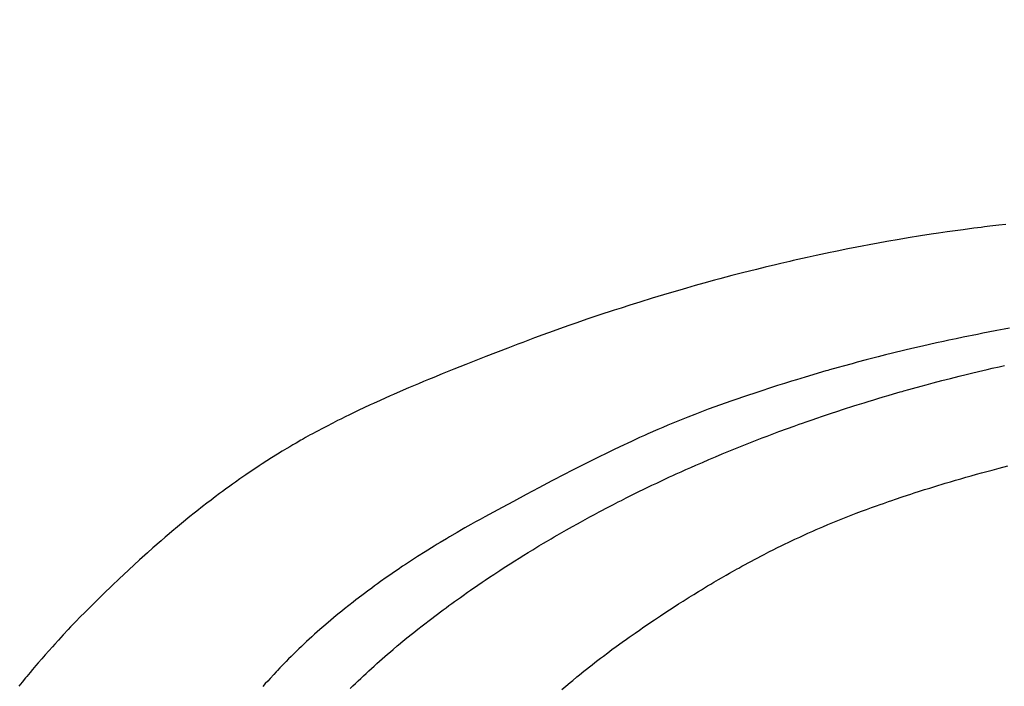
# Model space of a CAD drawing. Header units: inches. Extents: x 0 to 16, y 0 to 10.
# Tile 17 of 34: x 13.487 to 13.723, y 1.697 to 1.856. Entities that reach past the tile are written whole.
import ezdxf

# ---------------------------------------------------------------- set-up
doc = ezdxf.new("R2010")
doc.units = ezdxf.units.IN
doc.header["$LTSCALE"] = 0.935
doc.header["$MEASUREMENT"] = 0
doc.layers.get('0').update_dxf_attribs({"linetype": 'CONTINUOUS'})
doc.styles.get("Standard").update_dxf_attribs({"font": 'txt', "width": 0.8})
doc.dimstyles.new('DIMSTYLE_2', dxfattribs={"dimtxt": 0.15625, "dimasz": 0.1875, "dimexe": 0.125, "dimexo": 0.0625, "dimgap": 0.039062, "dimtad": 0, "dimtih": 1, "dimtoh": 1, "dimlfac": 15.384615, "dimzin": 4, "dimdsep": 46, "dimtxsty": 'STANDARD', "dimblk": '_FILLED', "dimblk1": '_FILLED', "dimblk2": '_FILLED', "dimcen": 0.09, "dimazin": 1, "dimtfac": 1, "dimtofl": 0, "dimtmove": 0, "dimatfit": 3, "dimldrblk": '_FILLED', "dimfxl": 1, "dimtolj": 1, "dimtzin": 4, "dimarcsym": 0})

# ---------------------------------------------------------------- blocks, each defined once
blk = doc.blocks.new('*D14')
at = {"color": 2, "linetype": 'CONTINUOUS'}
for p, q in [((11.64229, 3.47656), (11.6699, 3.47656)), ((11.6699, 3.47656), (11.75016, 2.93135)), ((11.75016, 2.93135), (13.1578, 2.93135))]:
    blk.add_line(p, q, dxfattribs=at)
at = {"color": 2, "linetype": 'CONTINUOUS', "insert": (13.23592, 3.00948), "char_height": 0.15625, "width": 0.625, "attachment_point": 1, "line_spacing_factor": 0.9}
blk.add_mtext('34.12', dxfattribs=at)
blk = doc.blocks.new('_FILLED')
at = {"color": 0, "linetype": 'BYBLOCK'}
blk.add_solid([(0, 0), (-1, 0.1667), (-1, -0.1667)], dxfattribs=at)
blk = doc.blocks.new('*D16')
at = {"color": 2, "linetype": 'CONTINUOUS'}
for p, q in [((11.43921, 3.50789), (11.73147, 3.50789)), ((11.73147, 3.50789), (11.77388, 3.17282)), ((11.77388, 3.17282), (13.1578, 3.17282))]:
    blk.add_line(p, q, dxfattribs=at)
at = {"color": 2, "linetype": 'CONTINUOUS', "insert": (13.23592, 3.25095), "char_height": 0.15625, "width": 0.625, "attachment_point": 1, "line_spacing_factor": 0.9}
blk.add_mtext('34.60', dxfattribs=at)
blk = doc.blocks.new('*D17')
at = {"color": 2, "linetype": 'CONTINUOUS'}
for p, q in [((11.33237, 3.51328), (11.47623, 3.87407)), ((11.47623, 3.87407), (13.1578, 3.87407)), ((11.27103, 3.51328), (11.33237, 3.51328))]:
    blk.add_line(p, q, dxfattribs=at)
at = {"color": 2, "linetype": 'CONTINUOUS', "insert": (13.23592, 3.9522), "char_height": 0.15625, "width": 0.625, "attachment_point": 1, "line_spacing_factor": 0.9}
blk.add_mtext('34.69', dxfattribs=at)
blk = doc.blocks.new('*D18')
at = {"color": 2, "linetype": 'CONTINUOUS'}
blk.add_line((11.85891, 3.50959), (13.1578, 3.50959), dxfattribs=at)
at = {"color": 2, "linetype": 'CONTINUOUS', "insert": (13.23592, 3.58772), "char_height": 0.15625, "width": 0.625, "attachment_point": 1, "line_spacing_factor": 0.9}
blk.add_mtext('34.63', dxfattribs=at)

msp = doc.modelspace()

# ---------------------------------------------------------------- linework, layer by layer
at = {"color": 2, "linetype": 'CONTINUOUS'}
for p, q in [((13.71561, 1.80633), (13.71306, 1.80599)), ((13.71732, 1.80654), (13.71561, 1.80633)), ((13.71817, 1.80665), (13.71732, 1.80654)), ((13.71944, 1.8068), (13.71817, 1.80665)), ((13.72157, 1.80705), (13.71944, 1.8068)), ((13.72327, 1.80724), (13.72157, 1.80705)), ((13.69989, 1.80402), (13.69776, 1.80366)), ((13.70286, 1.8045), (13.69989, 1.80402)), ((13.70541, 1.80489), (13.70286, 1.8045)), ((13.70711, 1.80515), (13.70541, 1.80489)), ((13.70923, 1.80546), (13.70711, 1.80515)), ((13.71051, 1.80564), (13.70923, 1.80546)), ((13.71306, 1.80599), (13.71051, 1.80564)), ((13.68759, 1.80181), (13.68548, 1.80139)), ((13.68886, 1.80205), (13.68759, 1.80181)), ((13.69055, 1.80237), (13.68886, 1.80205)), ((13.69267, 1.80276), (13.69055, 1.80237)), ((13.69479, 1.80314), (13.69267, 1.80276)), ((13.69776, 1.80366), (13.69479, 1.80314)), ((13.67576, 1.79936), (13.67239, 1.7986)), ((13.67787, 1.79982), (13.67576, 1.79936)), ((13.68125, 1.80054), (13.67787, 1.79982)), ((13.68209, 1.80071), (13.68125, 1.80054)), ((13.68252, 1.8008), (13.68209, 1.80071)), ((13.68294, 1.80088), (13.68252, 1.8008)), ((13.68548, 1.80139), (13.68294, 1.80088)), ((13.66567, 1.79702), (13.66358, 1.7965)), ((13.66819, 1.79762), (13.66567, 1.79702)), ((13.66945, 1.79792), (13.66819, 1.79762)), ((13.67155, 1.79841), (13.66945, 1.79792)), ((13.67239, 1.7986), (13.67155, 1.79841)), ((13.65772, 1.79501), (13.6548, 1.79424)), ((13.66023, 1.79566), (13.65772, 1.79501)), ((13.66358, 1.7965), (13.66023, 1.79566)), ((13.6469, 1.79205), (13.64524, 1.79157)), ((13.64897, 1.79263), (13.6469, 1.79205)), ((13.65105, 1.79321), (13.64897, 1.79263)), ((13.65355, 1.7939), (13.65105, 1.79321)), ((13.6548, 1.79424), (13.65355, 1.7939)), ((13.64275, 1.79084), (13.63862, 1.7896)), ((13.64524, 1.79157), (13.64275, 1.79084)), ((13.63328, 1.78794), (13.63123, 1.78728)), ((13.63574, 1.78871), (13.63328, 1.78794)), ((13.63862, 1.7896), (13.63574, 1.78871)), ((13.62591, 1.78554), (13.62306, 1.78458)), ((13.62959, 1.78675), (13.62591, 1.78554)), ((13.63123, 1.78728), (13.62959, 1.78675)), ((13.61738, 1.7826), (13.61496, 1.78174)), ((13.619, 1.78317), (13.61738, 1.7826)), ((13.62062, 1.78374), (13.619, 1.78317)), ((13.62306, 1.78458), (13.62062, 1.78374)), ((13.61254, 1.78086), (13.61053, 1.78012)), ((13.61496, 1.78174), (13.61254, 1.78086)), ((13.71304, 1.78029), (13.71134, 1.77994)), ((13.71644, 1.78098), (13.71304, 1.78029)), ((13.71771, 1.78123), (13.71644, 1.78098)), ((13.71899, 1.78147), (13.71771, 1.78123)), ((13.72112, 1.78188), (13.71899, 1.78147)), ((13.72283, 1.78219), (13.72112, 1.78188)), ((13.7241, 1.78243), (13.72283, 1.78219)), ((13.60532, 1.77816), (13.60413, 1.7777)), ((13.60652, 1.77862), (13.60532, 1.77816)), ((13.60772, 1.77907), (13.60652, 1.77862)), ((13.61053, 1.78012), (13.60772, 1.77907)), ((13.70328, 1.77817), (13.70075, 1.77758)), ((13.70498, 1.77855), (13.70328, 1.77817)), ((13.70667, 1.77893), (13.70498, 1.77855)), ((13.70837, 1.7793), (13.70667, 1.77893)), ((13.70964, 1.77958), (13.70837, 1.7793)), ((13.71134, 1.77994), (13.70964, 1.77958)), ((13.5989, 1.77567), (13.59648, 1.77472)), ((13.60413, 1.7777), (13.5989, 1.77567)), ((13.69274, 1.77562), (13.68981, 1.77486)), ((13.69443, 1.77605), (13.69274, 1.77562)), ((13.69611, 1.77646), (13.69443, 1.77605)), ((13.69906, 1.77718), (13.69611, 1.77646)), ((13.70075, 1.77758), (13.69906, 1.77718)), ((13.59406, 1.77377), (13.59123, 1.77265)), ((13.59648, 1.77472), (13.59406, 1.77377)), ((13.68437, 1.7734), (13.68312, 1.77305)), ((13.68646, 1.77397), (13.68437, 1.7734)), ((13.68771, 1.77431), (13.68646, 1.77397)), ((13.68981, 1.77486), (13.68771, 1.77431)), ((13.72001, 1.77288), (13.72167, 1.77326)), ((13.72167, 1.77326), (13.72293, 1.77354)), ((13.58841, 1.77151), (13.5864, 1.77069)), ((13.59123, 1.77265), (13.58841, 1.77151)), ((13.67607, 1.77102), (13.67524, 1.77077)), ((13.67731, 1.77139), (13.67607, 1.77102)), ((13.67814, 1.77163), (13.67731, 1.77139)), ((13.67938, 1.77199), (13.67814, 1.77163)), ((13.68021, 1.77223), (13.67938, 1.77199)), ((13.68063, 1.77235), (13.68021, 1.77223)), ((13.68104, 1.77247), (13.68063, 1.77235)), ((13.68312, 1.77305), (13.68104, 1.77247)), ((13.71001, 1.77046), (13.71209, 1.77099)), ((13.71209, 1.77099), (13.71376, 1.7714)), ((13.71376, 1.7714), (13.71501, 1.7717)), ((13.71501, 1.7717), (13.71667, 1.7721)), ((13.71667, 1.7721), (13.71875, 1.77259)), ((13.71875, 1.77259), (13.72001, 1.77288)), ((13.58118, 1.76852), (13.58038, 1.76818)), ((13.58279, 1.76919), (13.58118, 1.76852)), ((13.58399, 1.7697), (13.58279, 1.76919)), ((13.58519, 1.77019), (13.58399, 1.7697)), ((13.5864, 1.77069), (13.58519, 1.77019)), ((13.66866, 1.76874), (13.66295, 1.76688)), ((13.6703, 1.76926), (13.66866, 1.76874)), ((13.67195, 1.76977), (13.6703, 1.76926)), ((13.67318, 1.77015), (13.67195, 1.76977)), ((13.67524, 1.77077), (13.67318, 1.77015)), ((13.70089, 1.76803), (13.70296, 1.7686)), ((13.70296, 1.7686), (13.7042, 1.76894)), ((13.7042, 1.76894), (13.70586, 1.76938)), ((13.70586, 1.76938), (13.70794, 1.76993)), ((13.70794, 1.76993), (13.71001, 1.77046)), ((13.57599, 1.76627), (13.5748, 1.76575)), ((13.57679, 1.76662), (13.57599, 1.76627)), ((13.57838, 1.76732), (13.57679, 1.76662)), ((13.58038, 1.76818), (13.57838, 1.76732)), ((13.66173, 1.76647), (13.66052, 1.76606)), ((13.66295, 1.76688), (13.66173, 1.76647)), ((13.69387, 1.76602), (13.69511, 1.76638)), ((13.69511, 1.76638), (13.69635, 1.76674)), ((13.69635, 1.76674), (13.69717, 1.76698)), ((13.69717, 1.76698), (13.698, 1.76722)), ((13.698, 1.76722), (13.69841, 1.76734)), ((13.69841, 1.76734), (13.69882, 1.76745)), ((13.69882, 1.76745), (13.70006, 1.7678)), ((13.70006, 1.7678), (13.70089, 1.76803)), ((13.57124, 1.76413), (13.56967, 1.7634)), ((13.57203, 1.76449), (13.57124, 1.76413)), ((13.57361, 1.76521), (13.57203, 1.76449)), ((13.5748, 1.76575), (13.57361, 1.76521)), ((13.65769, 1.76508), (13.65207, 1.76307)), ((13.6589, 1.7655), (13.65769, 1.76508)), ((13.66052, 1.76606), (13.6589, 1.7655)), ((13.68443, 1.76309), (13.68689, 1.76387)), ((13.68689, 1.76387), (13.68771, 1.76413)), ((13.68771, 1.76413), (13.68935, 1.76464)), ((13.68935, 1.76464), (13.69058, 1.76502)), ((13.69058, 1.76502), (13.6914, 1.76527)), ((13.6914, 1.76527), (13.69264, 1.76565)), ((13.69264, 1.76565), (13.69387, 1.76602)), ((13.56615, 1.76171), (13.56537, 1.76133)), ((13.56693, 1.76209), (13.56615, 1.76171)), ((13.56849, 1.76284), (13.56693, 1.76209)), ((13.56967, 1.7634), (13.56849, 1.76284)), ((13.64883, 1.76185), (13.64721, 1.76122)), ((13.65004, 1.76232), (13.64883, 1.76185)), ((13.65085, 1.76262), (13.65004, 1.76232)), ((13.65207, 1.76307), (13.65085, 1.76262)), ((13.67912, 1.76133), (13.68035, 1.76174)), ((13.68035, 1.76174), (13.68157, 1.76215)), ((13.68157, 1.76215), (13.68279, 1.76255)), ((13.68279, 1.76255), (13.68443, 1.76309)), ((13.56227, 1.75978), (13.56073, 1.75898)), ((13.56343, 1.76036), (13.56227, 1.75978)), ((13.5642, 1.76075), (13.56343, 1.76036)), ((13.56537, 1.76133), (13.5642, 1.76075)), ((13.6424, 1.75926), (13.6412, 1.75875)), ((13.644, 1.75992), (13.6424, 1.75926)), ((13.6452, 1.76042), (13.644, 1.75992)), ((13.6464, 1.7609), (13.6452, 1.76042)), ((13.64721, 1.76122), (13.6464, 1.7609)), ((13.67101, 1.75848), (13.67263, 1.75907)), ((13.67263, 1.75907), (13.67384, 1.7595)), ((13.67384, 1.7595), (13.67465, 1.75979)), ((13.67465, 1.75979), (13.67546, 1.76007)), ((13.67546, 1.76007), (13.67668, 1.76049)), ((13.67668, 1.76049), (13.67831, 1.76105)), ((13.67831, 1.76105), (13.67912, 1.76133)), ((13.5569, 1.75694), (13.55576, 1.75631)), ((13.55729, 1.75715), (13.5569, 1.75694)), ((13.55843, 1.75777), (13.55729, 1.75715)), ((13.55996, 1.75858), (13.55843, 1.75777)), ((13.56073, 1.75898), (13.55996, 1.75858)), ((13.63683, 1.75684), (13.63565, 1.75631)), ((13.63763, 1.75719), (13.63683, 1.75684)), ((13.64001, 1.75824), (13.63763, 1.75719)), ((13.6412, 1.75875), (13.64001, 1.75824)), ((13.66618, 1.75669), (13.66698, 1.75699)), ((13.66698, 1.75699), (13.66899, 1.75774)), ((13.66899, 1.75774), (13.67101, 1.75848)), ((13.55275, 1.75458), (13.552, 1.75414)), ((13.5535, 1.75502), (13.55275, 1.75458)), ((13.55463, 1.75567), (13.5535, 1.75502)), ((13.555, 1.75588), (13.55463, 1.75567)), ((13.55576, 1.75631), (13.555, 1.75588)), ((13.63368, 1.75541), (13.63093, 1.75412)), ((13.63486, 1.75595), (13.63368, 1.75541)), ((13.63565, 1.75631), (13.63486, 1.75595)), ((13.65898, 1.75387), (13.66017, 1.75435)), ((13.66017, 1.75435), (13.66137, 1.75483)), ((13.66137, 1.75483), (13.66217, 1.75514)), ((13.66217, 1.75514), (13.66377, 1.75576)), ((13.66377, 1.75576), (13.66497, 1.75623)), ((13.66497, 1.75623), (13.66618, 1.75669)), ((13.54904, 1.75236), (13.54758, 1.75144)), ((13.55015, 1.75303), (13.54904, 1.75236)), ((13.55126, 1.7537), (13.55015, 1.75303)), ((13.552, 1.75414), (13.55126, 1.7537)), ((13.62781, 1.75262), (13.62586, 1.75167)), ((13.62937, 1.75337), (13.62781, 1.75262)), ((13.63093, 1.75412), (13.62937, 1.75337)), ((13.65382, 1.75175), (13.6554, 1.75241)), ((13.6554, 1.75241), (13.65659, 1.7529)), ((13.65659, 1.7529), (13.65699, 1.75306)), ((13.65699, 1.75306), (13.65739, 1.75323)), ((13.65739, 1.75323), (13.65898, 1.75387)), ((13.54541, 1.75005), (13.54469, 1.74958)), ((13.54649, 1.75075), (13.54541, 1.75005)), ((13.54758, 1.75144), (13.54649, 1.75075)), ((13.62276, 1.75012), (13.62121, 1.74934)), ((13.62586, 1.75167), (13.62276, 1.75012)), ((13.64792, 1.7492), (13.64909, 1.74972)), ((13.64909, 1.74972), (13.65067, 1.7504)), ((13.65067, 1.7504), (13.65224, 1.75108)), ((13.65224, 1.75108), (13.65382, 1.75175)), ((13.54148, 1.74742), (13.54077, 1.74693)), ((13.54254, 1.74815), (13.54148, 1.74742)), ((13.54361, 1.74886), (13.54254, 1.74815)), ((13.54469, 1.74958), (13.54361, 1.74886)), ((13.61773, 1.74756), (13.61466, 1.74595)), ((13.61928, 1.74835), (13.61773, 1.74756)), ((13.62121, 1.74934), (13.61928, 1.74835)), ((13.64362, 1.74727), (13.6444, 1.74763)), ((13.6444, 1.74763), (13.64557, 1.74816)), ((13.64557, 1.74816), (13.64674, 1.74868)), ((13.64674, 1.74868), (13.64792, 1.7492)), ((13.71495, 1.74719), (13.7162, 1.74754)), ((13.7162, 1.74754), (13.71744, 1.74788)), ((13.71744, 1.74788), (13.71869, 1.74822)), ((13.71869, 1.74822), (13.71994, 1.74855)), ((13.71994, 1.74855), (13.72161, 1.74899)), ((13.72161, 1.74899), (13.72369, 1.74953)), ((13.53832, 1.7452), (13.53762, 1.7447)), ((13.53902, 1.7457), (13.53832, 1.7452)), ((13.54007, 1.74644), (13.53902, 1.7457)), ((13.54077, 1.74693), (13.54007, 1.74644)), ((13.61466, 1.74595), (13.61159, 1.74434)), ((13.63858, 1.74491), (13.63974, 1.74546)), ((13.63974, 1.74546), (13.6409, 1.74601)), ((13.6409, 1.74601), (13.64168, 1.74637)), ((13.64168, 1.74637), (13.64284, 1.74691)), ((13.64284, 1.74691), (13.64362, 1.74727)), ((13.70627, 1.74464), (13.70874, 1.74539)), ((13.70874, 1.74539), (13.70998, 1.74576)), ((13.70998, 1.74576), (13.71122, 1.74612)), ((13.71122, 1.74612), (13.71247, 1.74648)), ((13.71247, 1.74648), (13.71371, 1.74684)), ((13.71371, 1.74684), (13.71495, 1.74719)), ((13.5352, 1.74293), (13.53417, 1.74216)), ((13.53589, 1.74344), (13.5352, 1.74293)), ((13.53658, 1.74395), (13.53589, 1.74344)), ((13.53762, 1.7447), (13.53658, 1.74395)), ((13.60853, 1.74271), (13.60548, 1.74107)), ((13.61159, 1.74434), (13.60853, 1.74271)), ((13.63359, 1.74248), (13.63435, 1.74286)), ((13.63435, 1.74286), (13.6355, 1.74342)), ((13.6355, 1.74342), (13.63666, 1.74398)), ((13.63666, 1.74398), (13.63743, 1.74436)), ((13.63743, 1.74436), (13.63858, 1.74491)), ((13.69969, 1.74255), (13.70051, 1.74282)), ((13.70051, 1.74282), (13.70133, 1.74308)), ((13.70133, 1.74308), (13.70257, 1.74348)), ((13.70257, 1.74348), (13.7038, 1.74387)), ((13.7038, 1.74387), (13.70503, 1.74426)), ((13.70503, 1.74426), (13.70627, 1.74464)), ((13.53213, 1.74061), (13.53112, 1.73982)), ((13.53315, 1.74139), (13.53213, 1.74061)), ((13.53417, 1.74216), (13.53315, 1.74139)), ((13.60548, 1.74107), (13.60281, 1.73963)), ((13.62826, 1.73976), (13.6294, 1.74035)), ((13.6294, 1.74035), (13.63054, 1.74094)), ((13.63054, 1.74094), (13.6313, 1.74132)), ((13.6313, 1.74132), (13.63244, 1.7419)), ((13.63244, 1.7419), (13.63359, 1.74248)), ((13.69234, 1.74003), (13.69316, 1.74032)), ((13.69316, 1.74032), (13.69397, 1.7406)), ((13.69397, 1.7406), (13.6952, 1.74103)), ((13.6952, 1.74103), (13.69601, 1.74131)), ((13.69601, 1.74131), (13.69683, 1.74159)), ((13.69683, 1.74159), (13.69847, 1.74214)), ((13.69847, 1.74214), (13.69969, 1.74255)), ((13.5291, 1.73823), (13.5281, 1.73742)), ((13.52977, 1.73876), (13.5291, 1.73823)), ((13.53112, 1.73982), (13.52977, 1.73876)), ((13.60281, 1.73963), (13.59862, 1.73737)), ((13.62375, 1.73736), (13.62487, 1.73797)), ((13.62487, 1.73797), (13.626, 1.73857)), ((13.626, 1.73857), (13.62675, 1.73897)), ((13.62675, 1.73897), (13.62751, 1.73937)), ((13.62751, 1.73937), (13.62826, 1.73976)), ((13.68585, 1.73762), (13.68666, 1.73793)), ((13.68666, 1.73793), (13.68747, 1.73824)), ((13.68747, 1.73824), (13.68869, 1.7387)), ((13.68869, 1.7387), (13.6899, 1.73915)), ((13.6899, 1.73915), (13.69112, 1.73959)), ((13.69112, 1.73959), (13.69234, 1.74003)), ((13.52611, 1.7358), (13.52511, 1.73497)), ((13.5281, 1.73742), (13.52611, 1.7358)), ((13.5953, 1.73554), (13.59383, 1.73471)), ((13.59641, 1.73615), (13.5953, 1.73554)), ((13.59751, 1.73676), (13.59641, 1.73615)), ((13.59862, 1.73737), (13.59751, 1.73676)), ((13.61964, 1.7351), (13.62076, 1.73573)), ((13.62076, 1.73573), (13.6215, 1.73614)), ((13.6215, 1.73614), (13.62262, 1.73675)), ((13.62262, 1.73675), (13.62375, 1.73736)), ((13.67945, 1.73501), (13.68064, 1.73552)), ((13.68064, 1.73552), (13.68144, 1.73585)), ((13.68144, 1.73585), (13.68224, 1.73618)), ((13.68224, 1.73618), (13.68344, 1.73667)), ((13.68344, 1.73667), (13.68384, 1.73683)), ((13.68384, 1.73683), (13.68464, 1.73715)), ((13.68464, 1.73715), (13.68585, 1.73762)), ((13.52314, 1.73332), (13.52217, 1.73248)), ((13.5238, 1.73387), (13.52314, 1.73332)), ((13.52511, 1.73497), (13.5238, 1.73387)), ((13.59199, 1.73366), (13.59016, 1.73258)), ((13.59309, 1.73429), (13.59199, 1.73366)), ((13.59383, 1.73471), (13.59309, 1.73429)), ((13.61595, 1.733), (13.61705, 1.73364)), ((13.61705, 1.73364), (13.61816, 1.73427)), ((13.61816, 1.73427), (13.61964, 1.7351)), ((13.67512, 1.73309), (13.6759, 1.73345)), ((13.6759, 1.73345), (13.67708, 1.73398)), ((13.67708, 1.73398), (13.67787, 1.73432)), ((13.67787, 1.73432), (13.67866, 1.73467)), ((13.67866, 1.73467), (13.67945, 1.73501)), ((13.52119, 1.73164), (13.51925, 1.72994)), ((13.52217, 1.73248), (13.52119, 1.73164)), ((13.58724, 1.73083), (13.58651, 1.73039)), ((13.58797, 1.73128), (13.58724, 1.73083)), ((13.58943, 1.73215), (13.58797, 1.73128)), ((13.59016, 1.73258), (13.58943, 1.73215)), ((13.61156, 1.73041), (13.61265, 1.73106)), ((13.61265, 1.73106), (13.61338, 1.7315)), ((13.61338, 1.7315), (13.61448, 1.73214)), ((13.61448, 1.73214), (13.61521, 1.73257)), ((13.61521, 1.73257), (13.61595, 1.733)), ((13.66967, 1.73052), (13.67044, 1.7309)), ((13.67044, 1.7309), (13.67122, 1.73127)), ((13.67122, 1.73127), (13.67199, 1.73164)), ((13.67199, 1.73164), (13.67277, 1.73201)), ((13.67277, 1.73201), (13.67394, 1.73255)), ((13.67394, 1.73255), (13.67512, 1.73309)), ((13.51796, 1.7288), (13.51604, 1.72707)), ((13.51925, 1.72994), (13.51796, 1.7288)), ((13.58434, 1.72904), (13.58253, 1.72789)), ((13.58651, 1.73039), (13.58434, 1.72904)), ((13.60793, 1.7282), (13.60902, 1.72887)), ((13.60902, 1.72887), (13.6101, 1.72953)), ((13.6101, 1.72953), (13.61156, 1.73041)), ((13.66544, 1.72839), (13.66659, 1.72898)), ((13.66659, 1.72898), (13.66774, 1.72956)), ((13.66774, 1.72956), (13.66851, 1.72995)), ((13.66851, 1.72995), (13.66967, 1.73052)), ((13.51604, 1.72707), (13.51476, 1.7259)), ((13.5811, 1.72696), (13.57967, 1.72602)), ((13.58253, 1.72789), (13.5811, 1.72696)), ((13.60328, 1.72525), (13.6047, 1.72616)), ((13.6047, 1.72616), (13.60578, 1.72685)), ((13.60578, 1.72685), (13.60685, 1.72752)), ((13.60685, 1.72752), (13.60793, 1.7282)), ((13.66089, 1.72598), (13.66164, 1.72639)), ((13.66164, 1.72639), (13.6624, 1.72679)), ((13.6624, 1.72679), (13.66316, 1.7272)), ((13.66316, 1.7272), (13.66392, 1.7276)), ((13.66392, 1.7276), (13.66468, 1.728)), ((13.66468, 1.728), (13.66544, 1.72839)), ((13.51476, 1.7259), (13.51223, 1.72355)), ((13.57683, 1.7241), (13.57612, 1.72361)), ((13.57789, 1.72483), (13.57683, 1.7241)), ((13.57896, 1.72555), (13.57789, 1.72483)), ((13.57967, 1.72602), (13.57896, 1.72555)), ((13.6008, 1.72363), (13.6015, 1.72409)), ((13.6015, 1.72409), (13.60221, 1.72456)), ((13.60221, 1.72456), (13.60328, 1.72525)), ((13.65638, 1.72346), (13.65713, 1.72389)), ((13.65713, 1.72389), (13.65788, 1.72431)), ((13.65788, 1.72431), (13.659, 1.72494)), ((13.659, 1.72494), (13.65938, 1.72515)), ((13.65938, 1.72515), (13.66013, 1.72556)), ((13.66013, 1.72556), (13.66089, 1.72598)), ((13.51128, 1.72266), (13.50939, 1.72087)), ((13.51223, 1.72355), (13.51128, 1.72266)), ((13.57297, 1.72138), (13.57228, 1.72088)), ((13.57367, 1.72189), (13.57297, 1.72138)), ((13.57507, 1.72288), (13.57367, 1.72189)), ((13.57612, 1.72361), (13.57507, 1.72288)), ((13.59693, 1.72103), (13.59798, 1.72174)), ((13.59798, 1.72174), (13.59868, 1.72222)), ((13.59868, 1.72222), (13.59974, 1.72292)), ((13.59974, 1.72292), (13.6008, 1.72363)), ((13.65266, 1.7213), (13.6534, 1.72173)), ((13.6534, 1.72173), (13.65452, 1.72239)), ((13.65452, 1.72239), (13.65526, 1.72282)), ((13.65526, 1.72282), (13.65638, 1.72346)), ((13.50751, 1.71905), (13.50533, 1.71692)), ((13.50939, 1.72087), (13.50751, 1.71905)), ((13.56986, 1.71909), (13.56918, 1.71858)), ((13.57055, 1.71961), (13.56986, 1.71909)), ((13.57158, 1.72037), (13.57055, 1.71961)), ((13.57228, 1.72088), (13.57158, 1.72037)), ((13.59346, 1.71861), (13.5945, 1.71934)), ((13.5945, 1.71934), (13.59519, 1.71983)), ((13.59519, 1.71983), (13.59554, 1.72007)), ((13.59554, 1.72007), (13.59589, 1.72031)), ((13.59589, 1.72031), (13.59693, 1.72103)), ((13.64861, 1.71884), (13.64971, 1.71952)), ((13.64971, 1.71952), (13.65045, 1.71997)), ((13.65045, 1.71997), (13.65119, 1.72041)), ((13.65119, 1.72041), (13.65192, 1.72086)), ((13.65192, 1.72086), (13.65266, 1.7213)), ((13.50533, 1.71692), (13.50288, 1.71447)), ((13.56713, 1.717), (13.56612, 1.71621)), ((13.56781, 1.71753), (13.56713, 1.717)), ((13.56918, 1.71858), (13.56781, 1.71753)), ((13.59072, 1.71665), (13.5914, 1.71714)), ((13.5914, 1.71714), (13.59209, 1.71763)), ((13.59209, 1.71763), (13.59278, 1.71812)), ((13.59278, 1.71812), (13.59346, 1.71861)), ((13.64496, 1.71655), (13.64606, 1.71724)), ((13.64606, 1.71724), (13.64751, 1.71816)), ((13.64751, 1.71816), (13.64861, 1.71884)), ((13.50288, 1.71447), (13.50197, 1.71355)), ((13.56378, 1.71432), (13.56312, 1.71378)), ((13.56445, 1.71487), (13.56378, 1.71432)), ((13.56511, 1.71541), (13.56445, 1.71487)), ((13.56612, 1.71621), (13.56511, 1.71541)), ((13.58732, 1.71414), (13.588, 1.71465)), ((13.588, 1.71465), (13.58867, 1.71515)), ((13.58867, 1.71515), (13.58935, 1.71565)), ((13.58935, 1.71565), (13.59003, 1.71615)), ((13.59003, 1.71615), (13.59072, 1.71665)), ((13.64063, 1.71372), (13.64171, 1.71444)), ((13.64171, 1.71444), (13.64279, 1.71515)), ((13.64279, 1.71515), (13.64388, 1.71585)), ((13.64388, 1.71585), (13.64496, 1.71655)), ((13.50077, 1.71231), (13.49987, 1.71138)), ((13.50197, 1.71355), (13.50077, 1.71231)), ((13.56115, 1.71212), (13.56017, 1.71128)), ((13.5618, 1.71268), (13.56115, 1.71212)), ((13.56246, 1.71323), (13.5618, 1.71268)), ((13.56312, 1.71378), (13.56246, 1.71323)), ((13.5843, 1.71184), (13.5853, 1.71261)), ((13.5853, 1.71261), (13.58597, 1.71312)), ((13.58597, 1.71312), (13.58665, 1.71363)), ((13.58665, 1.71363), (13.58732, 1.71414)), ((13.63776, 1.7118), (13.63883, 1.71252)), ((13.63883, 1.71252), (13.63919, 1.71277)), ((13.63919, 1.71277), (13.64063, 1.71372)), ((13.49898, 1.71044), (13.49781, 1.70919)), ((13.49958, 1.71107), (13.49898, 1.71044)), ((13.49987, 1.71138), (13.49958, 1.71107)), ((13.55856, 1.70987), (13.55792, 1.7093)), ((13.5592, 1.71044), (13.55856, 1.70987)), ((13.56017, 1.71128), (13.5592, 1.71044)), ((13.58099, 1.70924), (13.58165, 1.70977)), ((13.58165, 1.70977), (13.58264, 1.71055)), ((13.58264, 1.71055), (13.58363, 1.71133)), ((13.58363, 1.71133), (13.5843, 1.71184)), ((13.63387, 1.70912), (13.63456, 1.7096)), ((13.63456, 1.7096), (13.63562, 1.71033)), ((13.63562, 1.71033), (13.63668, 1.71107)), ((13.63668, 1.71107), (13.63776, 1.7118)), ((13.49664, 1.70793), (13.49578, 1.70698)), ((13.49722, 1.70856), (13.49664, 1.70793)), ((13.49781, 1.70919), (13.49722, 1.70856)), ((13.55602, 1.70757), (13.55508, 1.70669)), ((13.55665, 1.70815), (13.55602, 1.70757)), ((13.55728, 1.70872), (13.55665, 1.70815)), ((13.55792, 1.7093), (13.55728, 1.70872)), ((13.57802, 1.70681), (13.57901, 1.70763)), ((13.57901, 1.70763), (13.58, 1.70844)), ((13.58, 1.70844), (13.58033, 1.70871)), ((13.58033, 1.70871), (13.58099, 1.70924)), ((13.63007, 1.7064), (13.63145, 1.7074)), ((13.63145, 1.7074), (13.63249, 1.70814)), ((13.63249, 1.70814), (13.63318, 1.70863)), ((13.63318, 1.70863), (13.63387, 1.70912)), ((13.49435, 1.70539), (13.4935, 1.70443)), ((13.4952, 1.70635), (13.49435, 1.70539)), ((13.49578, 1.70698), (13.4952, 1.70635)), ((13.55354, 1.70521), (13.55292, 1.70461)), ((13.55415, 1.7058), (13.55354, 1.70521)), ((13.55477, 1.70639), (13.55415, 1.7058)), ((13.55508, 1.70669), (13.55477, 1.70639)), ((13.57539, 1.70459), (13.57605, 1.70515)), ((13.57605, 1.70515), (13.5767, 1.70571)), ((13.5767, 1.70571), (13.57769, 1.70654)), ((13.57769, 1.70654), (13.57802, 1.70681)), ((13.62802, 1.70489), (13.62905, 1.70565)), ((13.62905, 1.70565), (13.63007, 1.7064)), ((13.49266, 1.70347), (13.49182, 1.7025)), ((13.4935, 1.70443), (13.49266, 1.70347)), ((13.5511, 1.7028), (13.55051, 1.70219)), ((13.55171, 1.70341), (13.5511, 1.7028)), ((13.55231, 1.70401), (13.55171, 1.70341)), ((13.55292, 1.70461), (13.55231, 1.70401)), ((13.57279, 1.70231), (13.57344, 1.70289)), ((13.57344, 1.70289), (13.57409, 1.70346)), ((13.57409, 1.70346), (13.57474, 1.70403)), ((13.57474, 1.70403), (13.57539, 1.70459)), ((13.6243, 1.70204), (13.62497, 1.70257)), ((13.62497, 1.70257), (13.62565, 1.70309)), ((13.62565, 1.70309), (13.62632, 1.7036)), ((13.62632, 1.7036), (13.627, 1.70412)), ((13.627, 1.70412), (13.62802, 1.70489)), ((13.4899, 1.70021), (13.48909, 1.69922)), ((13.49045, 1.70087), (13.4899, 1.70021)), ((13.49127, 1.70185), (13.49045, 1.70087)), ((13.49182, 1.7025), (13.49127, 1.70185)), ((13.54873, 1.70034), (13.54815, 1.69972)), ((13.54902, 1.70065), (13.54873, 1.70034)), ((13.54961, 1.70127), (13.54902, 1.70065)), ((13.54991, 1.70158), (13.54961, 1.70127)), ((13.55051, 1.70219), (13.54991, 1.70158)), ((13.57023, 1.69997), (13.57087, 1.70056)), ((13.57087, 1.70056), (13.57151, 1.70115)), ((13.57151, 1.70115), (13.57215, 1.70173)), ((13.57215, 1.70173), (13.57279, 1.70231)), ((13.62131, 1.69965), (13.6223, 1.70046)), ((13.6223, 1.70046), (13.62296, 1.70099)), ((13.62296, 1.70099), (13.62363, 1.70152)), ((13.62363, 1.70152), (13.6243, 1.70204)), ((13.48802, 1.6979), (13.48722, 1.6969)), ((13.48882, 1.69889), (13.48802, 1.6979)), ((13.48909, 1.69922), (13.48882, 1.69889)), ((13.54671, 1.69814), (13.54614, 1.69751)), ((13.54728, 1.69877), (13.54671, 1.69814)), ((13.54815, 1.69972), (13.54728, 1.69877)), ((13.5677, 1.69757), (13.56833, 1.69817)), ((13.56833, 1.69817), (13.56896, 1.69878)), ((13.56896, 1.69878), (13.56959, 1.69937)), ((13.56959, 1.69937), (13.57023, 1.69997)), ((13.61901, 1.69775), (13.61966, 1.6983)), ((13.61966, 1.6983), (13.62065, 1.69912)), ((13.62065, 1.69912), (13.62131, 1.69965)), ((13.54614, 1.69751), (13.54557, 1.69687)), ((13.56645, 1.69635), (13.56708, 1.69696)), ((13.56708, 1.69696), (13.5677, 1.69757)), ((13.61707, 1.6961), (13.61803, 1.69693)), ((13.61803, 1.69693), (13.61901, 1.69775))]:
    msp.add_line(p, q, dxfattribs=at)

# ---------------------------------------------------------------- dimensions: what is measured, and where the dimension line sits
for feature_location, offset, origin, picture, middle in [((11.27103, 3.51328), (1.88676, 0.36079), (11.27261, 1.25872), '*D17', (13.54842, 3.87407)), ((11.85891, 3.50959), (1.29889, 0), (11.79641, 1.25872), '*D18', (13.55233, 3.50959)), ((11.43921, 3.50789), (1.71859, -0.33507), (11.37671, 1.25872), '*D16', (13.54842, 3.17282)), ((11.64229, 3.47656), (1.51551, -0.54521), (12.9981, 1.25872), '*D14', (13.54842, 2.93135))]:
    dim = msp.add_ordinate_dim(feature_location=feature_location, offset=offset, dtype=0, origin=origin, dimstyle='DIMSTYLE_2', dxfattribs=at)
    dim.commit()
    dim.dimension.update_dxf_attribs({"geometry": picture, "text_midpoint": middle})

doc.saveas('drawing.dxf')
